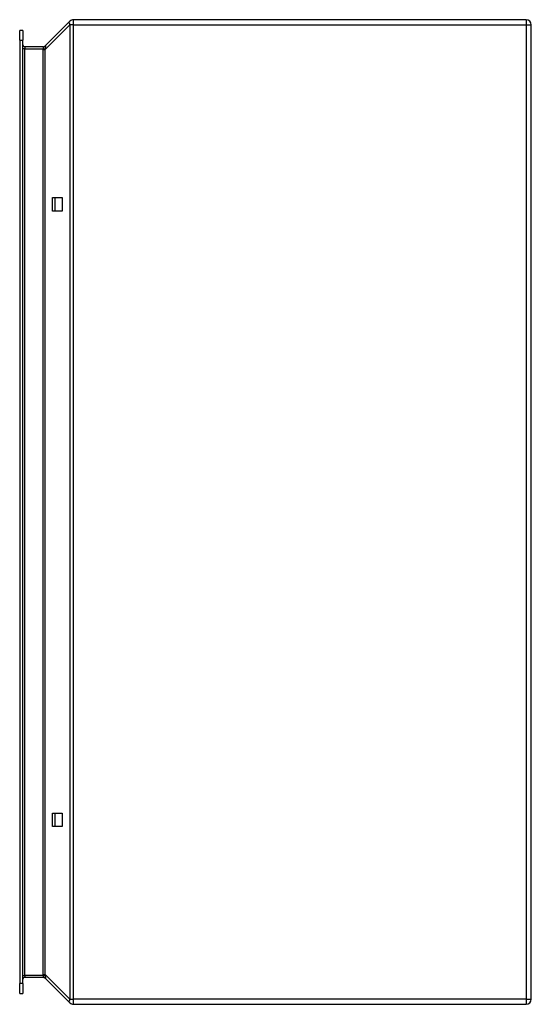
# Model space of a CAD drawing. Header units: inches. Extents: x 18.4 to 26.7, y 4.1 to 20.1.
import ezdxf

# ---------------------------------------------------------------- set-up
doc = ezdxf.new("R2010")
doc.units = ezdxf.units.IN
doc.header["$MEASUREMENT"] = 0
doc.layers.add('Visible Edges(ANSI)', color=7, linetype='Continuous', lineweight=25)
doc.layers.add('Visible Tangent Edges(ANSI)', color=7, linetype='Continuous', lineweight=25)

msp = doc.modelspace()

# ---------------------------------------------------------------- linework, layer by layer
at = {"layer": 'Visible Edges(ANSI)'}
for p, q in [((19.198, 20.12), (18.798, 19.72)), ((26.61, 20.144), (19.257, 20.144)), ((26.694, 4.228), (26.694, 20.06)), ((18.382, 19.809), (18.382, 19.966)), ((18.435, 19.966), (18.382, 19.966)), ((18.435, 19.966), (18.435, 19.809)), ((18.382, 19.809), (18.382, 4.48)), ((18.435, 4.48), (18.435, 19.809)), ((18.761, 19.704), (18.466, 19.704)), ((18.915, 17.035), (18.915, 17.253)), ((18.915, 17.253), (19.07, 17.253)), ((18.953, 17.253), (18.953, 17.035)), ((19.07, 17.253), (19.07, 17.035)), ((19.07, 17.035), (18.915, 17.035)), ((18.915, 7.035), (18.915, 7.253)), ((18.915, 7.253), (19.07, 7.253)), ((18.953, 7.253), (18.953, 7.035)), ((19.07, 7.253), (19.07, 7.035)), ((19.07, 7.035), (18.915, 7.035)), ((18.466, 4.584), (18.761, 4.584)), ((18.798, 4.569), (19.198, 4.169)), ((18.382, 4.322), (18.382, 4.48)), ((18.382, 4.322), (18.435, 4.322)), ((18.435, 4.48), (18.435, 4.322)), ((19.257, 4.144), (26.61, 4.144))]:
    msp.add_line(p, q, dxfattribs=at)
for centre, radius, start, end in [((19.257, 20.06), 0.084, 90, 135), ((26.61, 20.06), 0.084, 0, 90), ((18.466, 19.735), 0.031, 180, 270), ((18.76, 19.757), 0.053, 270, 315), ((18.466, 4.553), 0.031, 90, 180), ((18.76, 4.531), 0.053, 45, 90), ((19.257, 4.228), 0.084, 225, 270), ((26.61, 4.228), 0.084, 270, 0)]:
    msp.add_arc(centre, radius, start, end, dxfattribs=at)
at = {"layer": 'Visible Tangent Edges(ANSI)'}
for p, q in [((18.798, 19.661), (19.198, 20.06)), ((19.257, 20.06), (19.198, 20.06)), ((19.198, 20.06), (19.198, 4.228)), ((19.257, 20.06), (19.257, 20.144)), ((19.257, 20.06), (26.61, 20.06)), ((19.257, 4.228), (19.257, 20.06)), ((26.61, 20.144), (26.61, 20.06)), ((26.61, 20.06), (26.694, 20.06)), ((26.61, 20.06), (26.61, 4.228)), ((18.382, 19.809), (18.435, 19.809)), ((18.466, 19.704), (18.466, 19.673)), ((18.466, 19.673), (18.435, 19.673)), ((18.466, 4.615), (18.466, 19.673)), ((18.466, 19.673), (18.761, 19.673)), ((18.76, 19.661), (18.798, 19.661)), ((18.76, 19.661), (18.76, 4.628)), ((18.761, 19.673), (18.8, 19.67)), ((18.798, 4.628), (18.798, 19.661)), ((18.435, 4.615), (18.466, 4.615)), ((18.466, 4.615), (18.466, 4.584)), ((18.761, 4.615), (18.466, 4.615)), ((18.76, 4.628), (18.798, 4.628)), ((18.761, 4.615), (18.8, 4.618)), ((19.198, 4.228), (18.798, 4.628)), ((18.435, 4.48), (18.382, 4.48)), ((19.198, 4.228), (19.257, 4.228)), ((26.61, 4.228), (19.257, 4.228)), ((19.257, 4.144), (19.257, 4.228)), ((26.61, 4.228), (26.61, 4.144)), ((26.61, 4.228), (26.694, 4.228))]:
    msp.add_line(p, q, dxfattribs=at)
at = {"layer": 'Visible Tangent Edges(ANSI)', "flags": 128}
for points in [[(18.761, 19.704), (18.761, 19.704), (18.761, 19.704), (18.762, 19.704), (18.762, 19.703), (18.762, 19.703), (18.762, 19.702), (18.762, 19.701), (18.762, 19.7), (18.762, 19.699), (18.762, 19.698), (18.762, 19.697), (18.762, 19.695), (18.762, 19.694), (18.762, 19.692), (18.762, 19.691), (18.762, 19.689), (18.762, 19.687), (18.762, 19.685), (18.762, 19.683), (18.762, 19.681), (18.762, 19.679), (18.761, 19.677), (18.761, 19.675), (18.761, 19.673)], [(18.8, 19.67), (18.801, 19.674), (18.802, 19.678), (18.802, 19.682), (18.803, 19.686), (18.803, 19.69), (18.804, 19.693), (18.804, 19.697), (18.804, 19.7), (18.805, 19.703), (18.805, 19.706), (18.805, 19.709), (18.805, 19.711), (18.805, 19.713), (18.805, 19.715), (18.805, 19.717), (18.804, 19.719), (18.804, 19.72), (18.804, 19.721), (18.803, 19.722), (18.803, 19.722), (18.802, 19.723), (18.802, 19.723), (18.801, 19.722), (18.8, 19.722)], [(18.76, 4.628), (18.76, 4.628), (18.76, 4.627), (18.76, 4.627), (18.76, 4.626), (18.76, 4.625), (18.76, 4.625), (18.76, 4.624), (18.76, 4.624), (18.76, 4.623), (18.76, 4.623), (18.76, 4.622), (18.76, 4.622), (18.76, 4.621), (18.76, 4.621), (18.76, 4.62), (18.761, 4.62), (18.761, 4.619), (18.761, 4.618), (18.761, 4.618), (18.761, 4.617), (18.761, 4.617), (18.761, 4.616), (18.761, 4.616), (18.761, 4.615)], [(18.761, 4.615), (18.761, 4.613), (18.761, 4.611), (18.762, 4.609), (18.762, 4.607), (18.762, 4.605), (18.762, 4.603), (18.762, 4.602), (18.762, 4.6), (18.762, 4.598), (18.762, 4.596), (18.762, 4.595), (18.762, 4.593), (18.762, 4.592), (18.762, 4.591), (18.762, 4.589), (18.762, 4.588), (18.762, 4.587), (18.762, 4.587), (18.762, 4.586), (18.762, 4.585), (18.762, 4.585), (18.761, 4.585), (18.761, 4.584), (18.761, 4.584)], [(18.761, 4.584), (18.763, 4.584), (18.764, 4.584), (18.766, 4.584), (18.768, 4.584), (18.77, 4.583), (18.772, 4.583), (18.773, 4.583), (18.775, 4.582), (18.777, 4.582), (18.779, 4.581), (18.78, 4.58), (18.782, 4.58), (18.784, 4.579), (18.785, 4.578), (18.787, 4.577), (18.789, 4.576), (18.79, 4.575), (18.792, 4.574), (18.793, 4.573), (18.795, 4.572), (18.796, 4.571), (18.797, 4.57), (18.799, 4.568), (18.8, 4.567)], [(18.8, 4.618), (18.8, 4.619), (18.8, 4.619), (18.8, 4.62), (18.799, 4.62), (18.799, 4.621), (18.799, 4.621), (18.799, 4.621), (18.799, 4.622), (18.799, 4.622), (18.799, 4.623), (18.799, 4.623), (18.799, 4.623), (18.799, 4.624), (18.799, 4.624), (18.798, 4.625), (18.798, 4.625), (18.798, 4.625), (18.798, 4.626), (18.798, 4.626), (18.798, 4.627), (18.798, 4.627), (18.798, 4.627), (18.798, 4.628), (18.798, 4.628)], [(18.798, 4.569), (18.798, 4.569), (18.798, 4.569), (18.798, 4.569), (18.798, 4.568), (18.798, 4.568), (18.798, 4.568), (18.798, 4.568), (18.798, 4.568), (18.798, 4.568), (18.799, 4.568), (18.799, 4.568), (18.799, 4.568), (18.799, 4.568), (18.799, 4.568), (18.799, 4.568), (18.799, 4.568), (18.799, 4.568), (18.799, 4.567), (18.799, 4.567), (18.799, 4.567), (18.8, 4.567), (18.8, 4.567), (18.8, 4.567), (18.8, 4.567)], [(18.8, 4.567), (18.801, 4.566), (18.802, 4.566), (18.802, 4.566), (18.803, 4.566), (18.803, 4.567), (18.804, 4.567), (18.804, 4.569), (18.804, 4.57), (18.805, 4.571), (18.805, 4.573), (18.805, 4.575), (18.805, 4.577), (18.805, 4.58), (18.805, 4.583), (18.805, 4.586), (18.804, 4.589), (18.804, 4.592), (18.804, 4.595), (18.803, 4.599), (18.803, 4.603), (18.802, 4.606), (18.802, 4.61), (18.801, 4.614), (18.8, 4.618)]]:
    msp.add_lwpolyline(points, dxfattribs=at)
at = {"layer": 'Visible Tangent Edges(ANSI)'}
for centre, major_axis, ratio, start_param, end_param in [((19.257, 20.06), (-0.0594, 0.0594), 0.57735, 0, 1.047198), ((18.761, 19.757), (0, -0.053), 0.996546, 0, 0.830573), ((18.954, 19.757), (-0.158, -0.04), 0.09695, 6.045554, 6.12072), ((18.954, 19.757), (-0.168, -0.168), 0.57735, 5.684421, 5.759587), ((18.954, 19.757), (-0.146, -0.146), 0.406403, 5.684421, 5.759587), ((19.257, 4.228), (-0.0594, -0.0594), 0.57735, 5.235988, 6.283185)]:
    msp.add_ellipse(centre, major_axis=major_axis, ratio=ratio, start_param=start_param, end_param=end_param, dxfattribs=at)

doc.saveas('drawing.dxf')
